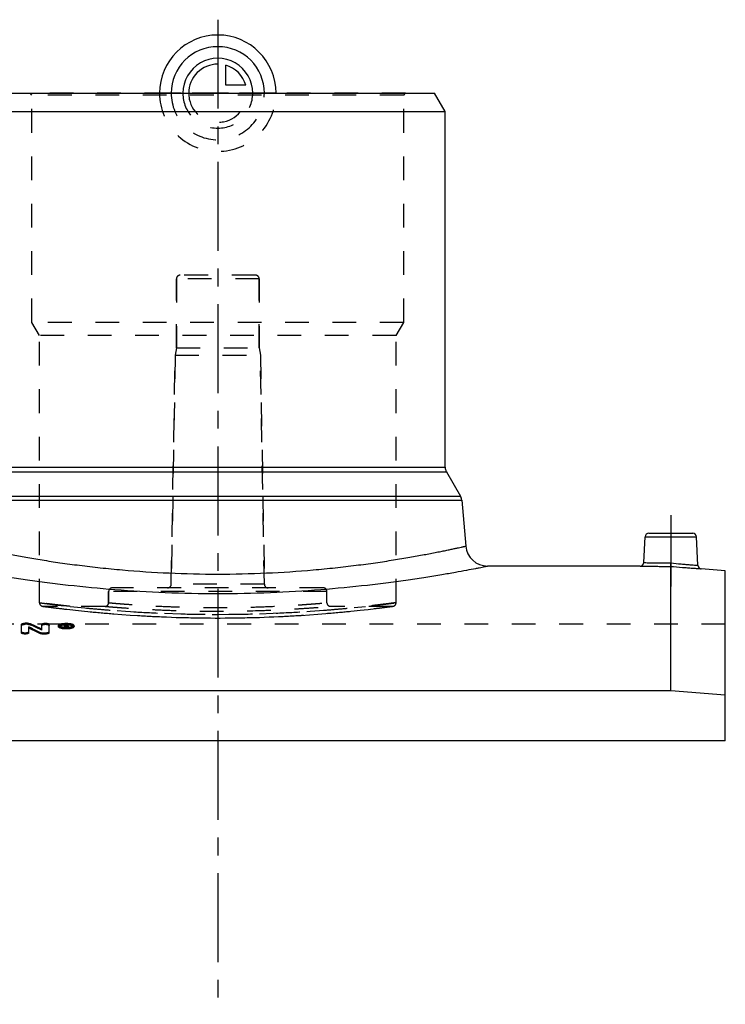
# Model space of a CAD drawing. Header units: millimetres. Extents: x 0 to 1000, y 0 to 1000.
# Tile 3 of 3: x 457 to 650, y 500 to 771. Entities that reach past the tile are written whole.
import ezdxf

# ---------------------------------------------------------------- set-up
doc = ezdxf.new("R2010")
doc.units = ezdxf.units.MM
doc.header["$LTSCALE"] = 65.185185
doc.linetypes.add('CENTER', pattern=[0.6, 0.375, -0.075, 0.075, -0.075])
doc.linetypes.add('HIDDEN', pattern=[0.2, 0.1, -0.1])
for name, color, linetype in [('ACHSEN_S', 7, 'CONTINUOUS'), ('FASEN', 7, 'CONTINUOUS'), ('KOERPER', 7, 'CONTINUOUS'), ('KONST.EL_MIT_GEO', 7, 'CONTINUOUS'), ('KURVEN', 7, 'CONTINUOUS')]:
    doc.layers.add(name, color=color, linetype=linetype)

msp = doc.modelspace()

# ---------------------------------------------------------------- linework, layer by layer
at = {"layer": 'ACHSEN_S', "color": 2, "linetype": 'CENTER'}
msp.add_line((511, 770.72), (511, 229.28), dxfattribs=at)
at = {"layer": 'FASEN', "color": 7, "linetype": 'Continuous'}
for p, q in [((451.39, 750.5), (570.61, 750.5)), ((573.5, 745.5), (570.61, 750.5)), ((448.5, 745.5), (573.5, 745.5)), ((650.5, 619.19), (643.87, 619.77)), ((650.5, 572.43), (650.5, 619.19)), ((635.5, 586.23), (386.5, 586.23)), ((650.5, 585.04), (635.5, 586.23))]:
    msp.add_line(p, q, dxfattribs=at)
at = {"layer": 'KOERPER', "color": 7, "linetype": 'Continuous'}
for p, q in [((573.5, 647.67), (573.5, 745.5)), ((627.08, 620.5), (585.13, 620.5)), ((650.5, 572.43), (371.5, 572.43))]:
    msp.add_line(p, q, dxfattribs=at)
at = {"layer": 'KOERPER', "color": 8, "linetype": 'HIDDEN'}
for p, q in [((499.65, 680.5), (499.65, 699.5)), ((522.35, 680.5), (522.35, 699.5)), ((499.65, 680.5), (499.3, 678.5)), ((499.65, 680.5), (522.35, 680.5)), ((522.35, 680.5), (522.7, 678.5)), ((498.2, 615.48), (499.3, 678.5)), ((499.3, 678.5), (522.7, 678.5)), ((523.8, 615.48), (522.7, 678.5)), ((481, 610.42), (481, 613.5)), ((541, 610.42), (541, 613.5)), ((480, 609.42), (463, 609.42)), ((559, 609.42), (542, 609.42)), ((650.5, 604.5), (371.5, 604.5)), ((650.5, 572.43), (650.5, 604.5))]:
    msp.add_line(p, q, dxfattribs=at)
at = {"layer": 'KOERPER', "color": 2, "linetype": 'CENTER'}
msp.add_line((635.5, 634.5), (635.5, 614.89), dxfattribs=at)
at = {"layer": 'KONST.EL_MIT_GEO', "color": 8, "linetype": 'HIDDEN'}
for p, q in [((459.9, 750), (459.4, 750.5)), ((562.6, 750.5), (459.4, 750.5)), ((459.9, 687.5), (459.9, 750)), ((562.1, 750), (459.9, 750)), ((562.1, 750), (562.6, 750.5)), ((562.1, 687.5), (562.1, 750)), ((499.65, 699.5), (499.65, 680.5)), ((522.35, 699.5), (499.65, 699.5)), ((521.35, 700.5), (500.65, 700.5)), ((522.35, 699.5), (522.35, 680.5)), ((462, 683.86), (459.9, 687.5)), ((562.1, 687.5), (459.9, 687.5)), ((560, 683.86), (562.1, 687.5)), ((462, 610.42), (462, 683.86)), ((560, 683.86), (462, 683.86)), ((560, 610.42), (560, 683.86)), ((499.3, 678.5), (498.2, 615.48)), ((522.7, 678.5), (523.8, 615.48)), ((523.8, 615.48), (498.2, 615.48)), ((481, 613.5), (481, 610.42)), ((541, 613.5), (481, 613.5)), ((540, 614.5), (482, 614.5)), ((462.87, 609.43), (462.94, 609.42)), ((462.94, 609.42), (464.77, 609.18)), ((464.77, 609.18), (466.57, 608.95)), ((555.93, 609.01), (557.59, 609.22)), ((557.59, 609.22), (559.13, 609.43)), ((466.57, 608.95), (468.3, 608.74)), ((468.3, 608.74), (470.34, 608.51)), ((470.34, 608.51), (472.68, 608.25)), ((472.68, 608.25), (474.39, 608.07)), ((474.39, 608.07), (476.22, 607.89)), ((476.22, 607.89), (478.17, 607.71)), ((478.17, 607.71), (480.22, 607.53)), ((480.22, 607.53), (482.37, 607.35)), ((482.37, 607.35), (484.61, 607.18)), ((484.61, 607.18), (486.94, 607.02)), ((486.94, 607.02), (489.34, 606.86)), ((527.66, 606.6), (528.93, 606.66)), ((528.93, 606.66), (530.19, 606.72)), ((530.19, 606.72), (531.43, 606.79)), ((531.43, 606.79), (532.66, 606.86)), ((532.66, 606.86), (533.87, 606.94)), ((533.87, 606.94), (536.24, 607.1)), ((536.24, 607.1), (538.52, 607.26)), ((538.52, 607.26), (540.72, 607.44)), ((540.72, 607.44), (542.82, 607.62)), ((542.82, 607.62), (544.82, 607.8)), ((544.82, 607.8), (546.71, 607.98)), ((546.71, 607.98), (548.48, 608.16)), ((548.48, 608.16), (550.13, 608.34)), ((550.13, 608.34), (552.37, 608.59)), ((552.37, 608.59), (554.31, 608.82)), ((554.31, 608.82), (555.93, 609.01)), ((458.03, 604.48), (458.03, 604.77)), ((458.69, 604.48), (458.03, 604.48)), ((458.69, 604.48), (458.69, 604.77)), ((459.53, 604.35), (459.53, 604.63)), ((467.7, 603.85), (467.7, 604.13)), ((469.27, 604.19), (468.85, 604.19)), ((469.18, 604.07), (469.18, 604.17)), ((469.27, 604.09), (469.18, 604.09)), ((469.27, 603.89), (469.18, 603.89)), ((469.27, 604.38), (469.27, 604.48)), ((469.27, 603.89), (469.27, 604.17)), ((469.51, 603.96), (469.51, 604.25)), ((469.6, 603.82), (469.6, 604.11)), ((471, 603.85), (471, 604.13)), ((511.68, 606.21), (513.04, 606.22)), ((462.62, 602.85), (462.62, 603.14)), ((468.85, 603.5), (468.85, 603.66)), ((469.18, 603.5), (468.85, 603.5)), ((469.18, 603.5), (469.18, 603.64)), ((469.5, 603.5), (469.5, 603.64)), ((469.84, 603.5), (469.5, 603.5)), ((469.84, 603.5), (469.84, 603.66))]:
    msp.add_line(p, q, dxfattribs=at)
at = {"layer": 'KONST.EL_MIT_GEO', "color": 7, "linetype": 'Continuous'}
for p, q in [((448.5, 647.67), (573.5, 647.67)), ((448.17, 646.42), (573.83, 646.42)), ((573.83, 646.42), (577.72, 639.69)), ((444.28, 639.69), (577.72, 639.69)), ((443.95, 638.65), (578.05, 638.65)), ((578.05, 638.65), (579.16, 625.98)), ((628.08, 621.45), (628.45, 628.55)), ((628.45, 628.55), (642.55, 628.55)), ((629.45, 629.5), (641.55, 629.5)), ((642.96, 620.71), (642.55, 628.55)), ((635.5, 586.23), (635.5, 620.4)), ((457.04, 602.11), (457.04, 604.48)), ((458.69, 604.77), (458.03, 604.77)), ((459.02, 602.11), (459.02, 603.76)), ((462.62, 603.14), (462.62, 604.48)), ((464.61, 602.11), (464.61, 604.48)), ((467.2, 603.85), (467.2, 604.13)), ((468.85, 603.66), (468.85, 604.48)), ((469.27, 604.48), (468.85, 604.48)), ((469.18, 603.78), (468.85, 603.78)), ((469.18, 604.17), (469.18, 604.38)), ((469.27, 604.38), (469.18, 604.38)), ((469.27, 604.17), (469.18, 604.17)), ((469.18, 603.64), (469.18, 604.07)), ((469.29, 604.07), (469.18, 604.07)), ((469.29, 603.79), (469.18, 603.79)), ((469.27, 604.17), (469.27, 604.38)), ((469.29, 603.79), (469.29, 604.07)), ((469.5, 603.64), (469.5, 603.78)), ((469.84, 603.78), (469.5, 603.78)), ((469.51, 604.25), (469.51, 604.31)), ((469.84, 603.66), (469.84, 603.78)), ((469.85, 603.96), (469.85, 604.31)), ((471.5, 603.85), (471.5, 604.13)), ((462.11, 601.94), (462.11, 602.23)), ((462.95, 601.79), (462.95, 602.08)), ((463.61, 602.08), (462.95, 602.08)), ((463.61, 601.79), (462.95, 601.79)), ((463.61, 601.79), (463.61, 602.08))]:
    msp.add_line(p, q, dxfattribs=at)
at = {"layer": 'KONST.EL_MIT_GEO', "color": 8, "linetype": 'HIDDEN'}
for points in [[(489.34, 606.86), (490.57, 606.79), (491.81, 606.72), (493.07, 606.66), (494.34, 606.6), (495.63, 606.54), (496.92, 606.49), (498.23, 606.44), (499.55, 606.39), (500.87, 606.35), (502.21, 606.32), (503.55, 606.29), (504.9, 606.26), (506.25, 606.24), (507.6, 606.23), (508.96, 606.22), (510.32, 606.21), (511.68, 606.21)], [(519.79, 606.32), (521.13, 606.35), (522.45, 606.39), (523.77, 606.44)], [(523.77, 606.44), (525.08, 606.49), (526.37, 606.54), (527.66, 606.6)], [(513.04, 606.22), (514.4, 606.23), (515.75, 606.24), (517.1, 606.26), (518.45, 606.29), (519.79, 606.32)]]:
    msp.add_lwpolyline(points, dxfattribs=at)
for centre, radius, start, end in [((500.65, 699.5), 1, 90, 180), ((521.35, 699.5), 1, 0, 90), ((497.2, 615.5), 1, 270, 359), ((524.8, 615.5), 1, 181, 270), ((482, 613.5), 1, 90, 180), ((540, 613.5), 1, 0, 90), ((463, 610.42), 1, 180, 269.9999), ((511, 982.23), 375.02, 263.7819, 276.2181), ((480, 610.42), 1, 269.9999, 0), ((542, 610.42), 1, 180, 270.0001), ((559, 610.42), 1, 270.0001, 0), ((372.09, 419.44), 204.54, 63.7286, 64.6902), ((469.33, 599.18), 5.16, 92.9604, 95.3309), ((469.35, 598.98), 5.36, 91.7134, 92.9686), ((469.35, 598.83), 5.51, 90.5629, 91.7135), ((469.35, 598.7), 5.64, 89.3902, 90.5647), ((469.35, 598.84), 5.49, 87.0237, 89.4023), ((469.39, 604.84), 1.04, 281.9881, 284.0788), ((469.37, 599.13), 5.21, 85.7781, 87.0161), ((469.38, 599.29), 5.05, 84.7207, 85.7769)]:
    msp.add_arc(centre, radius, start, end, dxfattribs=at)
at = {"layer": 'KONST.EL_MIT_GEO', "color": 7, "linetype": 'Continuous'}
for centre, radius, start, end in [((576, 647.67), 2.5, 180, 210), ((575.56, 638.44), 2.5, 5, 30), ((629.45, 628.5), 1, 90, 177), ((641.55, 628.5), 1, 3, 90), ((585.13, 626.5), 6, 185, 270), ((627.08, 621.5), 1, 269.9995, 357), ((643.96, 620.76), 1, 183, 265.0005), ((368.38, 417.08), 207.52, 63.1477, 64.1002), ((372.06, 419.82), 204.47, 63.7098, 64.6718), ((469.27, 602.52), 1.95, 88.5189, 89.9833), ((469.27, 605.02), 0.842, 270.0545, 271.8658), ((469.27, 602.56), 1.92, 87.0525, 88.5228), ((469.28, 602.72), 1.76, 83.9246, 87.0832), ((368.41, 416.7), 207.59, 63.1668, 64.1188), ((469.34, 610.13), 6.65, 265.3132, 267.6966), ((469.32, 608.51), 4.87, 264.3405, 265.647), ((469.35, 608.9), 5.27, 265.6644, 269.3923), ((469.35, 610.42), 6.94, 267.67, 273.4902), ((469.35, 609.01), 5.37, 269.3638, 271.834), ((469.36, 608.72), 5.08, 271.8094, 275.6208)]:
    msp.add_arc(centre, radius, start, end, dxfattribs=at)
for centre, major_axis, start_param, end_param in [((469.5, 258.5), (-25.45, 362.26), -0.322474, -0.319807), ((469.5, 258.5), (-25.43, 361.96), -0.321233, -0.319807), ((469.84, 258.5), (-25.45, 362.26), 5.960711, 5.963672)]:
    msp.add_ellipse(centre, major_axis=major_axis, ratio=0.210266, start_param=start_param, end_param=end_param, dxfattribs=at)
at = {"layer": 'KONST.EL_MIT_GEO', "color": 8, "linetype": 'HIDDEN'}
for centre, end_param in [((469.84, 258.5), -0.319513), ((469.5, 258.5), -0.321233)]:
    msp.add_ellipse(centre, major_axis=(-25.43, 361.96), ratio=0.210266, start_param=-0.322474, end_param=end_param, dxfattribs=at)
at = {"layer": 'KONST.EL_MIT_GEO', "color": 7, "linetype": 'Continuous'}
for points, knots in [([(442.84, 625.98), (442.85, 625.97), (442.87, 625.97), (442.89, 625.97), (442.95, 625.95), (443.04, 625.93), (443.18, 625.9), (443.37, 625.86), (443.59, 625.81), (443.86, 625.75), (444.29, 625.66), (444.93, 625.52), (445.82, 625.33), (446.86, 625.1), (448.06, 624.85), (449.4, 624.58), (451.49, 624.16), (454.44, 623.59), (458.39, 622.88), (462.84, 622.14), (467.76, 621.39), (473.1, 620.67), (478.81, 620), (487.01, 619.2), (497.77, 618.49), (511, 618.19), (524.23, 618.49), (534.99, 619.2), (543.19, 620), (548.9, 620.67), (554.24, 621.39), (559.16, 622.14), (563.61, 622.88), (567.56, 623.59), (570.51, 624.16), (572.6, 624.58), (573.94, 624.85), (575.14, 625.1), (576.18, 625.33), (577.07, 625.52), (577.71, 625.66), (578.14, 625.75), (578.41, 625.81), (578.63, 625.86), (578.82, 625.9), (578.96, 625.93), (579.05, 625.95), (579.11, 625.97), (579.13, 625.97), (579.15, 625.97), (579.16, 625.98)], [0, 0, 0, 0, 0.000153, 0.000343, 0.00061, 0.001372, 0.002438, 0.003807, 0.005479, 0.007451, 0.009723, 0.015158, 0.021769, 0.029535, 0.038436, 0.048446, 0.059539, 0.084853, 0.11412, 0.147053, 0.183342, 0.222651, 0.264621, 0.308866, 0.40251, 0.5, 0.59749, 0.691134, 0.735379, 0.777349, 0.816658, 0.852947, 0.88588, 0.915147, 0.940461, 0.951554, 0.961564, 0.970465, 0.978231, 0.984842, 0.990277, 0.992549, 0.994521, 0.996193, 0.997562, 0.998628, 0.99939, 0.999657, 0.999847, 1, 1, 1, 1]), ([(436.87, 620.5), (436.9, 620.5), (436.96, 620.48), (437.08, 620.46), (437.32, 620.41), (437.74, 620.33), (438.37, 620.2), (439.17, 620.04), (440.15, 619.85), (441.3, 619.63), (443.17, 619.28), (445.9, 618.78), (449.64, 618.13), (453.97, 617.42), (458.84, 616.69), (464.21, 615.96), (472.2, 614.99), (483.02, 613.95), (496.73, 613.13), (511, 612.84), (525.27, 613.13), (538.98, 613.95), (549.8, 614.99), (557.79, 615.96), (563.16, 616.69), (568.03, 617.42), (572.36, 618.13), (576.1, 618.78), (579.22, 619.35), (581.41, 619.77), (582.83, 620.04), (583.63, 620.2), (584.26, 620.33), (584.68, 620.41), (584.92, 620.46), (585.04, 620.48), (585.1, 620.5), (585.13, 620.5)], [0, 0, 0, 0, 0.000618, 0.00139, 0.00247, 0.005551, 0.00985, 0.015353, 0.022043, 0.0299, 0.038899, 0.060215, 0.085745, 0.115212, 0.148309, 0.184704, 0.224048, 0.310079, 0.403218, 0.5, 0.596782, 0.689921, 0.775952, 0.815296, 0.851691, 0.884788, 0.914255, 0.939785, 0.961101, 0.977957, 0.984647, 0.99015, 0.994449, 0.99753, 0.99861, 0.999382, 1, 1, 1, 1]), ([(627.08, 620.5), (627.09, 620.5), (627.15, 620.5), (627.27, 620.5), (627.47, 620.49), (627.75, 620.49), (628.1, 620.48), (628.71, 620.47), (629.62, 620.45), (630.88, 620.43), (632.87, 620.41), (634.43, 620.4), (635.5, 620.4)], [0, 0, 0, 0, 0.004828, 0.019259, 0.043155, 0.076281, 0.118311, 0.168832, 0.293306, 0.444872, 0.617691, 1, 1, 1, 1]), ([(628.08, 621.45), (628.13, 621.44), (628.32, 621.44), (628.73, 621.43), (629.42, 621.42), (630.33, 621.4), (631.45, 621.38), (633.21, 621.36), (634.59, 621.35), (635.54, 621.35)], [0, 0, 0, 0, 0.019234, 0.076194, 0.168681, 0.293126, 0.444725, 0.617625, 1, 1, 1, 1]), ([(635.5, 620.4), (635.5, 620.5), (635.52, 620.81), (635.53, 621.13), (635.54, 621.35)], [0, 0, 0, 0, 0.298198, 1, 1, 1, 1]), ([(635.5, 620.4), (636.57, 620.31), (638.11, 620.18), (640.09, 620.03), (641.34, 619.94), (642.25, 619.88), (642.86, 619.83), (643.21, 619.81), (643.48, 619.79), (643.68, 619.78), (643.8, 619.77), (643.86, 619.77), (643.87, 619.77)], [0, 0, 0, 0, 0.382337, 0.555107, 0.706649, 0.831126, 0.881655, 0.923695, 0.95683, 0.980734, 0.995171, 1, 1, 1, 1]), ([(635.54, 621.35), (636.48, 621.26), (637.86, 621.13), (639.6, 620.97), (640.71, 620.88), (641.63, 620.81), (642.25, 620.76), (642.62, 620.74), (642.79, 620.72), (642.9, 620.71), (642.95, 620.71), (642.96, 620.71)], [0, 0, 0, 0, 0.382242, 0.555079, 0.706679, 0.831175, 0.923731, 0.956854, 0.980745, 0.995174, 1, 1, 1, 1]), ([(457.04, 604.48), (457.04, 604.52), (457.11, 604.59), (457.22, 604.65), (457.39, 604.71), (457.67, 604.76), (457.91, 604.77), (458.03, 604.77)], [0, 0, 0, 0, 0.12549, 0.222479, 0.343863, 0.64765, 1, 1, 1, 1]), ([(458.69, 604.77), (458.85, 604.77), (459.14, 604.75), (459.42, 604.69), (459.53, 604.63)], [0, 0, 0, 0, 0.563251, 1, 1, 1, 1]), ([(462.62, 604.48), (462.62, 604.52), (462.69, 604.59), (462.8, 604.65), (462.98, 604.71), (463.25, 604.76), (463.61, 604.78), (463.98, 604.76), (464.25, 604.71), (464.43, 604.65), (464.54, 604.59), (464.61, 604.52), (464.61, 604.48)], [0, 0, 0, 0, 0.062749, 0.111222, 0.171908, 0.323816, 0.499995, 0.676178, 0.828085, 0.888777, 0.937252, 1, 1, 1, 1]), ([(467.2, 604.13), (467.2, 604.23), (467.35, 604.38), (467.58, 604.5), (467.85, 604.6), (468.17, 604.67), (468.68, 604.75), (469.35, 604.79), (470.03, 604.75), (470.53, 604.67), (470.86, 604.6), (471.12, 604.5), (471.36, 604.38), (471.5, 604.23), (471.5, 604.13)], [0, 0, 0, 0, 0.063027, 0.111522, 0.172172, 0.243711, 0.324033, 0.5, 0.675966, 0.756287, 0.827827, 0.888477, 0.936973, 1, 1, 1, 1]), ([(467.65, 603.74), (467.58, 603.76), (467.47, 603.82), (467.3, 603.93), (467.2, 604.05), (467.2, 604.13)], [0, 0, 0, 0, 0.340373, 0.615961, 1, 1, 1, 1]), ([(471.5, 603.85), (471.5, 603.75), (471.36, 603.59), (471.12, 603.47), (470.86, 603.38), (470.53, 603.3), (470.03, 603.22), (469.35, 603.18), (468.68, 603.22), (468.17, 603.3), (467.85, 603.38), (467.58, 603.47), (467.35, 603.59), (467.2, 603.75), (467.2, 603.85)], [0, 0, 0, 0, 0.063755, 0.112605, 0.17251, 0.243561, 0.32481, 0.499953, 0.675583, 0.75673, 0.827464, 0.887426, 0.936498, 1, 1, 1, 1]), ([(468.79, 603.5), (468.58, 603.52), (468.19, 603.57), (467.81, 603.67), (467.65, 603.74)], [0, 0, 0, 0, 0.548046, 1, 1, 1, 1]), ([(468.84, 604.6), (468.69, 604.59), (468.41, 604.54), (468.09, 604.46), (467.89, 604.36), (467.77, 604.28), (467.7, 604.19), (467.7, 604.13)], [0, 0, 0, 0, 0.360424, 0.655368, 0.771724, 0.866256, 1, 1, 1, 1]), ([(467.72, 604.06), (467.72, 604.05), (467.77, 603.98), (467.84, 603.93), (467.89, 603.9)], [0, 0, 0, 0, 0.20553, 1, 1, 1, 1]), ([(467.9, 604.08), (467.89, 604.07), (467.84, 604.05), (467.8, 604.02), (467.77, 603.99)], [0, 0, 0, 0, 0.274648, 1, 1, 1, 1]), ([(467.89, 603.9), (468.01, 603.83), (468.33, 603.73), (468.65, 603.68), (468.84, 603.66)], [0, 0, 0, 0, 0.430462, 1, 1, 1, 1]), ([(468.85, 604.31), (468.67, 604.3), (468.34, 604.25), (468.02, 604.15), (467.9, 604.08)], [0, 0, 0, 0, 0.574493, 1, 1, 1, 1]), ([(471, 604.13), (471, 604.23), (470.84, 604.37), (470.59, 604.46), (470.19, 604.57), (469.59, 604.63), (469.1, 604.62), (468.84, 604.6)], [0, 0, 0, 0, 0.124643, 0.226951, 0.355128, 0.666449, 1, 1, 1, 1]), ([(469.41, 604.37), (469.4, 604.37), (469.35, 604.38), (469.3, 604.38), (469.27, 604.38)], [0, 0, 0, 0, 0.230405, 1, 1, 1, 1]), ([(469.39, 604.18), (469.41, 604.19), (469.44, 604.19), (469.48, 604.21), (469.5, 604.23)], [0, 0, 0, 0, 0.317011, 1, 1, 1, 1]), ([(469.5, 604.33), (469.5, 604.33), (469.47, 604.35), (469.44, 604.36), (469.41, 604.37)], [0, 0, 0, 0, 0.187388, 1, 1, 1, 1]), ([(469.46, 604.47), (469.52, 604.46), (469.61, 604.45), (469.74, 604.41), (469.84, 604.35), (469.85, 604.31)], [0, 0, 0, 0, 0.365562, 0.663595, 1, 1, 1, 1]), ([(469.51, 604.24), (469.51, 604.24), (469.51, 604.24), (469.51, 604.25), (469.51, 604.25)], [0, 0, 0, 0, 0.50701, 1, 1, 1, 1]), ([(469.73, 604.15), (469.72, 604.14), (469.68, 604.13), (469.64, 604.11), (469.6, 604.11)], [0, 0, 0, 0, 0.225044, 1, 1, 1, 1]), ([(469.82, 604.19), (469.81, 604.19), (469.79, 604.17), (469.76, 604.16), (469.73, 604.15)], [0, 0, 0, 0, 0.21175, 1, 1, 1, 1]), ([(471.05, 603.73), (470.86, 603.66), (470.44, 603.56), (470.01, 603.51), (469.77, 603.49)], [0, 0, 0, 0, 0.451627, 1, 1, 1, 1]), ([(469.85, 604.25), (469.85, 604.24), (469.84, 604.22), (469.83, 604.2), (469.82, 604.19)], [0, 0, 0, 0, 0.221329, 1, 1, 1, 1]), ([(469.85, 603.96), (469.85, 603.95), (469.84, 603.93), (469.82, 603.91), (469.82, 603.91)], [0, 0, 0, 0, 0.709135, 1, 1, 1, 1]), ([(470.81, 604.08), (470.68, 604.15), (470.36, 604.25), (470.03, 604.3), (469.84, 604.32)], [0, 0, 0, 0, 0.426151, 1, 1, 1, 1]), ([(469.86, 603.66), (470.05, 603.68), (470.37, 603.73), (470.69, 603.83), (470.81, 603.9)], [0, 0, 0, 0, 0.569423, 1, 1, 1, 1]), ([(470.93, 603.99), (470.92, 604), (470.89, 604.03), (470.84, 604.06), (470.81, 604.08)], [0, 0, 0, 0, 0.224731, 1, 1, 1, 1]), ([(470.81, 603.9), (470.83, 603.91), (470.9, 603.95), (470.96, 604.01), (470.99, 604.06)], [0, 0, 0, 0, 0.300989, 1, 1, 1, 1]), ([(471.5, 604.13), (471.5, 604.05), (471.41, 603.92), (471.23, 603.81), (471.11, 603.76), (471.05, 603.73)], [0, 0, 0, 0, 0.382617, 0.658664, 1, 1, 1, 1]), ([(459.02, 602.39), (459.02, 602.34), (458.96, 602.27), (458.85, 602.21), (458.67, 602.14), (458.4, 602.09), (458.03, 602.07), (457.67, 602.09), (457.39, 602.14), (457.22, 602.21), (457.11, 602.27), (457.04, 602.34), (457.04, 602.39)], [0, 0, 0, 0, 0.064942, 0.113775, 0.174426, 0.325389, 0.499995, 0.674605, 0.825567, 0.886224, 0.935059, 1, 1, 1, 1]), ([(459.02, 602.11), (459.02, 602.06), (458.96, 601.98), (458.85, 601.93), (458.67, 601.86), (458.4, 601.81), (458.03, 601.79), (457.67, 601.81), (457.39, 601.86), (457.22, 601.93), (457.11, 601.98), (457.04, 602.06), (457.04, 602.11)], [0, 0, 0, 0, 0.066044, 0.114488, 0.174109, 0.326785, 0.499898, 0.674485, 0.825716, 0.885424, 0.934357, 1, 1, 1, 1]), ([(462.95, 602.08), (462.79, 602.08), (462.51, 602.1), (462.23, 602.17), (462.11, 602.23)], [0, 0, 0, 0, 0.56199, 1, 1, 1, 1]), ([(462.95, 601.79), (462.79, 601.79), (462.51, 601.81), (462.23, 601.88), (462.11, 601.94)], [0, 0, 0, 0, 0.561934, 1, 1, 1, 1]), ([(464.61, 602.39), (464.61, 602.34), (464.54, 602.27), (464.43, 602.21), (464.25, 602.14), (463.98, 602.09), (463.74, 602.08), (463.61, 602.08)], [0, 0, 0, 0, 0.129878, 0.227587, 0.348898, 0.650795, 1, 1, 1, 1]), ([(464.61, 602.11), (464.61, 602.06), (464.54, 601.99), (464.43, 601.93), (464.25, 601.86), (463.98, 601.81), (463.74, 601.79), (463.61, 601.79)], [0, 0, 0, 0, 0.13003, 0.227554, 0.349653, 0.650694, 1, 1, 1, 1])]:
    msp.add_open_spline(points, degree=3, knots=knots, dxfattribs=at)
at = {"layer": 'KONST.EL_MIT_GEO', "color": 8, "linetype": 'HIDDEN'}
for points, knots in [([(635.5, 620.4), (635.5, 620.5), (635.52, 620.81), (635.53, 621.13), (635.54, 621.35)], [0, 0, 0, 0, 0.298198, 1, 1, 1, 1]), ([(462, 610.42), (462, 610.41), (462.03, 610.42), (462.07, 610.41), (462.14, 610.4), (462.25, 610.38), (462.38, 610.37), (462.61, 610.34), (462.98, 610.29), (463.51, 610.22), (464.15, 610.14), (464.91, 610.05), (466.13, 609.9), (467.93, 609.69), (470.39, 609.41), (473.25, 609.11), (476.46, 608.8), (480.01, 608.49), (485.3, 608.08), (492.47, 607.64), (501.55, 607.29), (511, 607.17), (520.45, 607.29), (529.53, 607.64), (536.7, 608.08), (541.99, 608.49), (545.54, 608.8), (548.75, 609.11), (551.61, 609.41), (554.07, 609.69), (555.87, 609.9), (557.09, 610.05), (557.85, 610.14), (558.49, 610.22), (559.02, 610.29), (559.39, 610.34), (559.62, 610.37), (559.75, 610.38), (559.86, 610.4), (559.93, 610.41), (559.97, 610.42), (560, 610.41), (560, 610.42)], [0, 0, 0, 0, 0.000152, 0.000607, 0.001365, 0.002426, 0.003789, 0.005453, 0.009678, 0.015092, 0.021679, 0.029422, 0.038302, 0.059374, 0.08468, 0.113967, 0.146947, 0.183301, 0.222682, 0.309, 0.402629, 0.5, 0.597371, 0.691, 0.777318, 0.816699, 0.853053, 0.886033, 0.91532, 0.940626, 0.961698, 0.970578, 0.978321, 0.984908, 0.990322, 0.994547, 0.996211, 0.997574, 0.998635, 0.999393, 0.999848, 1, 1, 1, 1]), ([(470.38, 609.42), (469.74, 609.49), (468.54, 609.62), (466.86, 609.81), (465.42, 609.99), (464.37, 610.11), (463.67, 610.2), (463.23, 610.26), (462.86, 610.31), (462.56, 610.34), (462.33, 610.37), (462.17, 610.39), (462.08, 610.41), (462.04, 610.41), (462.01, 610.42), (462, 610.42), (462, 610.42)], [0, 0, 0, 0, 0.228631, 0.429574, 0.601667, 0.743901, 0.80355, 0.855429, 0.899464, 0.935582, 0.963732, 0.98387, 0.990924, 0.995965, 0.998991, 1, 1, 1, 1]), ([(463, 609.42), (463.08, 609.41), (463.39, 609.36), (464.08, 609.28), (465.22, 609.13), (467.62, 608.83), (471.62, 608.36), (477.51, 607.76), (484.69, 607.16), (495.99, 606.45), (511, 606.06), (526.01, 606.45), (537.31, 607.16), (544.49, 607.76), (549.71, 608.29), (553.18, 608.69), (555.19, 608.93), (556.78, 609.13), (557.92, 609.28), (558.61, 609.36), (558.92, 609.41), (559, 609.42)], [0, 0, 0, 0, 0.002434, 0.009707, 0.021742, 0.038407, 0.084876, 0.147215, 0.222971, 0.309246, 0.5, 0.690753, 0.777029, 0.852785, 0.915123, 0.940475, 0.961593, 0.978258, 0.990293, 0.997566, 1, 1, 1, 1]), ([(480, 609.42), (480.05, 609.41), (480.25, 609.39), (480.7, 609.36), (481.43, 609.3), (482.46, 609.21), (483.76, 609.11), (486, 608.95), (489.37, 608.73), (494.01, 608.47), (501.31, 608.18), (511, 608.02), (520.69, 608.18), (527.99, 608.47), (532.63, 608.73), (536.43, 608.98), (539.02, 609.17), (540.57, 609.3), (541.3, 609.36), (541.75, 609.39), (541.95, 609.41), (542, 609.42)], [0, 0, 0, 0, 0.002422, 0.009664, 0.021651, 0.03826, 0.059321, 0.084624, 0.14691, 0.222686, 0.309036, 0.5, 0.690965, 0.777315, 0.85309, 0.915376, 0.96174, 0.978349, 0.990336, 0.997578, 1, 1, 1, 1]), ([(481, 610.42), (481, 610.42), (481.02, 610.42), (481.04, 610.41), (481.09, 610.41), (481.18, 610.4), (481.35, 610.39), (481.6, 610.36), (481.92, 610.34), (482.32, 610.3), (482.78, 610.26), (483.53, 610.2), (484.63, 610.11), (486.14, 610), (487.88, 609.87), (489.85, 609.74), (492.03, 609.61), (495.27, 609.44), (499.66, 609.26), (505.22, 609.12), (511, 609.07), (516.78, 609.12), (522.34, 609.26), (526.73, 609.44), (529.97, 609.61), (532.15, 609.74), (534.12, 609.87), (535.86, 610), (537.37, 610.11), (538.47, 610.2), (539.22, 610.26), (539.68, 610.3), (540.08, 610.34), (540.4, 610.36), (540.65, 610.39), (540.82, 610.4), (540.91, 610.41), (540.96, 610.41), (540.98, 610.42), (541, 610.42), (541, 610.42)], [0, 0, 0, 0, 0.000151, 0.000605, 0.00136, 0.002416, 0.005431, 0.00964, 0.015034, 0.021599, 0.029318, 0.038172, 0.059195, 0.084458, 0.113714, 0.146679, 0.183034, 0.222431, 0.308816, 0.402536, 0.5, 0.597464, 0.691184, 0.777569, 0.816966, 0.853321, 0.886286, 0.915542, 0.940805, 0.961828, 0.970682, 0.978401, 0.984966, 0.99036, 0.994569, 0.997584, 0.99864, 0.999395, 0.999849, 1, 1, 1, 1]), ([(560, 610.42), (560, 610.42), (559.99, 610.42), (559.96, 610.41), (559.92, 610.41), (559.83, 610.39), (559.67, 610.37), (559.44, 610.34), (559.14, 610.31), (558.77, 610.26), (558.33, 610.2), (557.63, 610.11), (556.58, 609.99), (555.14, 609.81), (553.46, 609.62), (552.26, 609.49), (551.62, 609.42)], [0, 0, 0, 0, 0.001009, 0.004035, 0.009076, 0.01613, 0.036268, 0.064418, 0.100536, 0.144571, 0.19645, 0.256099, 0.398333, 0.570426, 0.771369, 1, 1, 1, 1]), ([(457.04, 604.19), (457.04, 604.24), (457.11, 604.31), (457.22, 604.36), (457.39, 604.42), (457.67, 604.47), (457.91, 604.48), (458.03, 604.48)], [0, 0, 0, 0, 0.125668, 0.222497, 0.344689, 0.647615, 1, 1, 1, 1]), ([(458.69, 604.48), (458.85, 604.48), (459.14, 604.46), (459.42, 604.4), (459.53, 604.35)], [0, 0, 0, 0, 0.563154, 1, 1, 1, 1]), ([(462.62, 604.19), (462.62, 604.24), (462.69, 604.31), (462.8, 604.36), (462.98, 604.42), (463.25, 604.47), (463.62, 604.49), (463.98, 604.47), (464.25, 604.42), (464.43, 604.36), (464.54, 604.31), (464.61, 604.24), (464.61, 604.19)], [0, 0, 0, 0, 0.06385, 0.111949, 0.171614, 0.325245, 0.499897, 0.676036, 0.828208, 0.887959, 0.936544, 1, 1, 1, 1]), ([(467.2, 603.85), (467.2, 603.95), (467.35, 604.1), (467.58, 604.21), (467.85, 604.31), (468.17, 604.38), (468.68, 604.46), (469.35, 604.5), (470.03, 604.46), (470.53, 604.38), (470.86, 604.31), (471.12, 604.21), (471.36, 604.1), (471.5, 603.94), (471.5, 603.85)], [0, 0, 0, 0, 0.063554, 0.112286, 0.17213, 0.243189, 0.324516, 0.499953, 0.675876, 0.757101, 0.827843, 0.887744, 0.936697, 1, 1, 1, 1]), ([(467.7, 603.85), (467.7, 603.77), (467.81, 603.65), (467.99, 603.56), (468.29, 603.45), (468.75, 603.37), (469.35, 603.33), (469.96, 603.37), (470.41, 603.45), (470.71, 603.56), (470.89, 603.65), (471, 603.77), (471, 603.85)], [0, 0, 0, 0, 0.063605, 0.112518, 0.17245, 0.324298, 0.500113, 0.674935, 0.827573, 0.887471, 0.936034, 1, 1, 1, 1]), ([(467.77, 603.99), (467.77, 603.98), (467.75, 603.96), (467.73, 603.94), (467.72, 603.92)], [0, 0, 0, 0, 0.273275, 1, 1, 1, 1]), ([(469.27, 604.19), (469.4, 604.19), (469.57, 604.18), (469.74, 604.12), (469.81, 604.09), (469.85, 604.05), (469.85, 604.02)], [0, 0, 0, 0, 0.654403, 0.776673, 0.873248, 1, 1, 1, 1]), ([(469.41, 604.08), (469.4, 604.08), (469.35, 604.09), (469.31, 604.09), (469.27, 604.09)], [0, 0, 0, 0, 0.235276, 1, 1, 1, 1]), ([(469.27, 603.89), (469.33, 603.89), (469.41, 603.9), (469.49, 603.92), (469.51, 603.95), (469.51, 603.96)], [0, 0, 0, 0, 0.653759, 0.875704, 1, 1, 1, 1]), ([(469.48, 604.06), (469.48, 604.06), (469.46, 604.07), (469.43, 604.07), (469.41, 604.08)], [0, 0, 0, 0, 0.210059, 1, 1, 1, 1]), ([(469.51, 604.02), (469.51, 604.02), (469.51, 604.04), (469.49, 604.05), (469.48, 604.06)], [0, 0, 0, 0, 0.19869, 1, 1, 1, 1]), ([(469.73, 603.86), (469.73, 603.86), (469.7, 603.84), (469.66, 603.84), (469.64, 603.83)], [0, 0, 0, 0, 0.228272, 1, 1, 1, 1]), ([(470.99, 603.92), (470.98, 603.92), (470.97, 603.95), (470.95, 603.97), (470.93, 603.99)], [0, 0, 0, 0, 0.22872, 1, 1, 1, 1])]:
    msp.add_open_spline(points, degree=3, knots=knots, dxfattribs=at)
at = {"layer": 'KONST.EL_MIT_GEO', "color": 7, "linetype": 'Continuous'}
for points in [[(467.7, 604.13), (467.7, 604.11), (467.71, 604.08), (467.72, 604.06)], [(469.29, 604.17), (469.33, 604.18), (469.36, 604.18), (469.39, 604.18)], [(469.51, 604.31), (469.51, 604.31), (469.51, 604.32), (469.5, 604.33)], [(469.5, 604.23), (469.51, 604.23), (469.51, 604.23), (469.51, 604.24)], [(469.82, 603.91), (469.8, 603.9), (469.79, 603.89), (469.77, 603.88)], [(470.99, 604.06), (471, 604.08), (471, 604.11), (471, 604.13)]]:
    msp.add_open_spline(points, degree=3, dxfattribs=at)
at = {"layer": 'KONST.EL_MIT_GEO', "color": 8, "linetype": 'HIDDEN'}
for points in [[(467.72, 603.92), (467.71, 603.89), (467.7, 603.87), (467.7, 603.85)], [(469.77, 603.88), (469.76, 603.87), (469.75, 603.86), (469.73, 603.86)], [(471, 603.85), (471, 603.87), (471, 603.89), (470.99, 603.92)]]:
    msp.add_open_spline(points, degree=3, dxfattribs=at)
at = {"layer": 'KURVEN', "color": 40, "linetype": 'Continuous'}
for p, q in [((511, 760.1), (511, 750.5)), ((513.2, 752.7), (513.2, 758.19)), ((518.69, 752.7), (513.2, 752.7))]:
    msp.add_line(p, q, dxfattribs=at)
at = {"layer": 'KURVEN', "color": 8, "linetype": 'HIDDEN'}
msp.add_line((527, 750.5), (495, 750.5), dxfattribs=at)
at = {"layer": 'KURVEN', "color": 40, "linetype": 'Continuous'}
for radius, start, end in [(16, 0, 180), (12.8, 0, 180), (9.6, 0, 180.0001), (8, 90, 180.0001), (8, 15.962, 74.038)]:
    msp.add_arc((511, 750.5), radius, start, end, dxfattribs=at)
at = {"layer": 'KURVEN', "color": 8, "linetype": 'HIDDEN'}
for radius, start in [(16, 180), (12.8, 180), (9.6, 180.0001), (8, 180.0001)]:
    msp.add_arc((511, 750.5), radius, start, 360, dxfattribs=at)

doc.saveas('drawing.dxf')
